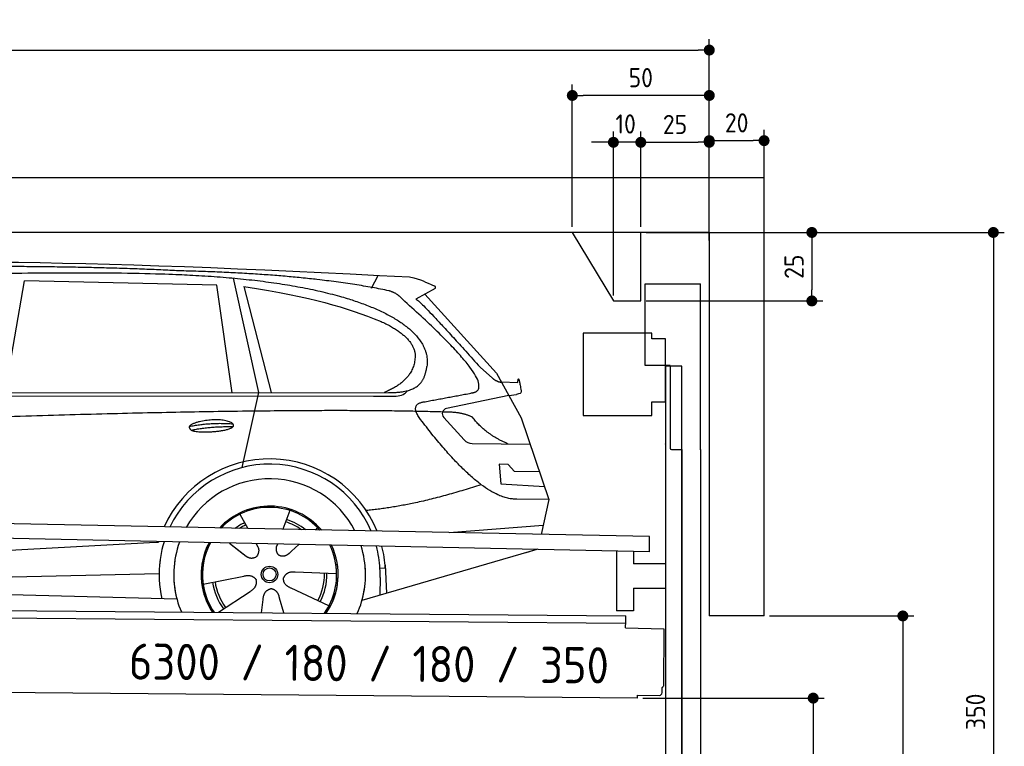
# Model space of a CAD drawing. Header units: millimetres. Extents: x -411 to 6777, y 0 to 6277.
# Tile 6 of 6: x 3183 to 6777, y 3624 to 6277. Entities that reach past the tile are written whole.
import ezdxf

# ---------------------------------------------------------------- set-up
doc = ezdxf.new("R2010")
doc.units = ezdxf.units.MM
doc.layers.add('4', color=3, linetype='Continuous')
for name, color, linetype, lineweight in [('car', 10, 'Continuous', 25), ('Freiraum', 7, 'Continuous', 25), ('Gebäude', 7, 'Continuous', 25), ('Logo', 7, 'Continuous', 25), ('Plattform', 7, 'Continuous', 25), ('Ständer vorne', 7, 'Continuous', 25), ('Tor', 200, 'Continuous', 25)]:
    doc.layers.add(name, color=color, linetype=linetype, lineweight=lineweight)
doc.styles.get("Standard").update_dxf_attribs({"font": 'ISOCP.SHX'})
doc.dimstyles.new('GEN-ISO', dxfattribs={"dimscale": 20, "dimtxt": 3.5, "dimasz": 2, "dimexe": 2, "dimexo": 1, "dimgap": 1.5, "dimtad": 1, "dimdec": 1, "dimlfac": 0.1, "dimdsep": 46, "dimtxsty": 'STANDARD', "dimblk": 'PUNKT', "dimcen": 2, "dimclrd": 256, "dimclre": 256, "dimclrt": 2, "dimadec": 0, "dimazin": 0, "dimtp": 0.1, "dimtm": 0.1, "dimtfac": 0.71, "dimtdec": 1, "dimtmove": 2, "dimatfit": 3, "dimldrblk": 'PUNKT', "dimfxl": 2, "dimtolj": 1, "dimarcsym": 0})

# ---------------------------------------------------------------- blocks, each defined once
blk = doc.blocks.new('PUNKT')
at = {"layer": '4', "color": 0, "linetype": 'ByBlock'}
blk.add_line((-0.5, 0), (-1, 0), dxfattribs=at)
at = {"layer": '4', "color": 0, "linetype": 'ByBlock', "const_width": 0.5}
blk.add_lwpolyline([(-0.25, 0, 1), (0.25, 0, 1)], format="xyb", close=True, dxfattribs=at)
blk = doc.blocks.new('*D177')
at = {"layer": '4', "lineweight": -2, "transparency": 16777216}
for p, q in [((5720, 5500), (6776.9, 5500)), ((6736.9, 5460), (6736.9, 2040)), ((6295.4, 2000), (6776.9, 2000))]:
    blk.add_line(p, q, dxfattribs=at)
at = {"layer": 'Defpoints', "color": 0, "transparency": 16777216}
for p in [(5700, 5500), (6275.4, 2000), (6736.9, 2000)]:
    blk.add_point(p, dxfattribs=at)
at = {"layer": '4', "lineweight": -2, "transparency": 16777216, "xscale": 40, "yscale": 40, "zscale": 40}
for p, rotation in [((6736.9, 5500), 90), ((6736.9, 2000), 270)]:
    blk.add_blockref('PUNKT', p, dxfattribs=dict(at, rotation=rotation))
at = {"layer": '4', "color": 2, "transparency": 16777216, "insert": (6671.9, 3750), "char_height": 70, "attachment_point": 5, "rotation": 90}
blk.add_mtext('350', dxfattribs=at)
blk = doc.blocks.new('*D179')
at = {"layer": '4', "lineweight": -2, "transparency": 16777216}
for p, q in [((5920, 4100), (6446.5, 4100)), ((6406.5, 4060), (6406.5, 2040)), ((6295.4, 2000), (6446.5, 2000))]:
    blk.add_line(p, q, dxfattribs=at)
at = {"layer": 'Defpoints', "color": 0, "transparency": 16777216}
for p in [(5900, 4100), (6275.4, 2000), (6406.5, 2000)]:
    blk.add_point(p, dxfattribs=at)
at = {"layer": '4', "lineweight": -2, "transparency": 16777216, "xscale": 40, "yscale": 40, "zscale": 40}
for p, rotation in [((6406.5, 4100), 90), ((6406.5, 2000), 270)]:
    blk.add_blockref('PUNKT', p, dxfattribs=dict(at, rotation=rotation))
at = {"layer": '4', "color": 2, "transparency": 16777216, "insert": (6341.5, 3050), "char_height": 70, "attachment_point": 5, "rotation": 90}
blk.add_mtext('H2', dxfattribs=at)
blk = doc.blocks.new('*D180')
at = {"layer": '4', "lineweight": -2, "transparency": 16777216}
for p, q in [((200, 5470.9), (200, 6205.8)), ((5700, 5670.9), (5700, 6205.8)), ((240, 6165.8), (5660, 6165.8))]:
    blk.add_line(p, q, dxfattribs=at)
at = {"layer": 'Defpoints', "color": 0, "transparency": 16777216}
for p in [(5700, 6165.8), (5700, 5650.9), (200, 5450.9)]:
    blk.add_point(p, dxfattribs=at)
at = {"layer": '4', "lineweight": -2, "transparency": 16777216, "xscale": 40, "yscale": 40, "zscale": 40, "rotation": 180}
blk.add_blockref('PUNKT', (200, 6165.8), dxfattribs=at)
at = {"layer": '4', "lineweight": -2, "transparency": 16777216, "xscale": 40, "yscale": 40, "zscale": 40}
blk.add_blockref('PUNKT', (5700, 6165.8), dxfattribs=at)
at = {"layer": '4', "color": 2, "transparency": 16777216, "insert": (2950, 6230.8), "char_height": 70, "attachment_point": 5}
blk.add_mtext('550', dxfattribs=at)
blk = doc.blocks.new('*D181')
at = {"layer": '4', "lineweight": -2, "transparency": 16777216}
for p, q in [((5457.5, 3800), (6119.3, 3800)), ((6079.3, 3760), (6079.3, 2040)), ((6099.3, 2000), (6119.3, 2000))]:
    blk.add_line(p, q, dxfattribs=at)
at = {"layer": 'Defpoints', "color": 0, "transparency": 16777216}
for p in [(5437.5, 3800), (6079.3, 2000), (6079.3, 2000)]:
    blk.add_point(p, dxfattribs=at)
at = {"layer": '4', "lineweight": -2, "transparency": 16777216, "xscale": 40, "yscale": 40, "zscale": 40}
for p, rotation in [((6079.3, 3800), 90), ((6079.3, 2000), 270)]:
    blk.add_blockref('PUNKT', p, dxfattribs=dict(at, rotation=rotation))
at = {"layer": '4', "color": 2, "transparency": 16777216, "insert": (6004.7, 2909.2), "char_height": 70, "attachment_point": 5, "rotation": 90}
blk.add_mtext('180', dxfattribs=at)
blk = doc.blocks.new('*D182')
at = {"layer": '4', "lineweight": -2, "transparency": 16777216}
for p, q in [((5450, 5671.3), (5450, 5869.1)), ((5700, 5670.9), (5700, 5869.1)), ((5490, 5829.1), (5660, 5829.1))]:
    blk.add_line(p, q, dxfattribs=at)
at = {"layer": 'Defpoints', "color": 0, "transparency": 16777216}
for p in [(5700, 5829.1), (5450, 5651.3), (5700, 5650.9)]:
    blk.add_point(p, dxfattribs=at)
at = {"layer": '4', "lineweight": -2, "transparency": 16777216, "xscale": 40, "yscale": 40, "zscale": 40, "rotation": 180}
blk.add_blockref('PUNKT', (5450, 5829.1), dxfattribs=at)
at = {"layer": '4', "lineweight": -2, "transparency": 16777216, "xscale": 40, "yscale": 40, "zscale": 40}
blk.add_blockref('PUNKT', (5700, 5829.1), dxfattribs=at)
at = {"layer": '4', "color": 2, "transparency": 16777216, "insert": (5575, 5894.2), "char_height": 70, "attachment_point": 5}
blk.add_mtext('25', dxfattribs=at)
blk = doc.blocks.new('*D183')
at = {"layer": '4', "lineweight": -2, "transparency": 16777216}
for p, q in [((5200, 5520), (5200, 6040.1)), ((5700, 5520), (5700, 6040.1)), ((5660, 6000.1), (5240, 6000.1))]:
    blk.add_line(p, q, dxfattribs=at)
at = {"layer": 'Defpoints', "color": 0, "transparency": 16777216}
for p in [(5200, 6000.1), (5200, 5500), (5700, 5500)]:
    blk.add_point(p, dxfattribs=at)
at = {"layer": '4', "lineweight": -2, "transparency": 16777216, "xscale": 40, "yscale": 40, "zscale": 40, "rotation": 180}
blk.add_blockref('PUNKT', (5200, 6000.1), dxfattribs=at)
at = {"layer": '4', "lineweight": -2, "transparency": 16777216, "xscale": 40, "yscale": 40, "zscale": 40}
blk.add_blockref('PUNKT', (5700, 6000.1), dxfattribs=at)
at = {"layer": '4', "color": 2, "transparency": 16777216, "insert": (5450, 6065.1), "char_height": 70, "attachment_point": 5}
blk.add_mtext('50', dxfattribs=at)
blk = doc.blocks.new('*D184')
at = {"layer": '4', "lineweight": -2, "transparency": 16777216}
for p, q in [((5470, 5500), (6114.4, 5500)), ((6074.4, 5460), (6074.4, 5290)), ((5470, 5250), (6114.4, 5250))]:
    blk.add_line(p, q, dxfattribs=at)
at = {"layer": 'Defpoints', "color": 0, "transparency": 16777216}
for p in [(5450, 5500), (5450, 5250), (6074.4, 5250)]:
    blk.add_point(p, dxfattribs=at)
at = {"layer": '4', "lineweight": -2, "transparency": 16777216, "xscale": 40, "yscale": 40, "zscale": 40}
for p, rotation in [((6074.4, 5500), 90), ((6074.4, 5250), 270)]:
    blk.add_blockref('PUNKT', p, dxfattribs=dict(at, rotation=rotation))
at = {"layer": '4', "color": 2, "transparency": 16777216, "insert": (6009.4, 5375), "char_height": 70, "attachment_point": 5, "rotation": 90}
blk.add_mtext('25', dxfattribs=at)
blk = doc.blocks.new('*D185')
at = {"layer": '4', "lineweight": -2, "transparency": 16777216}
for p, q in [((5350, 5270), (5350, 5869.1)), ((5450, 5520), (5450, 5869.1)), ((5310, 5829.1), (5270, 5829.1)), ((5450, 5829.1), (5350, 5829.1)), ((5490, 5829.1), (5530, 5829.1))]:
    blk.add_line(p, q, dxfattribs=at)
at = {"layer": 'Defpoints', "color": 0, "transparency": 16777216}
for p in [(5350, 5829.1), (5450, 5500), (5350, 5250)]:
    blk.add_point(p, dxfattribs=at)
at = {"layer": '4', "lineweight": -2, "transparency": 16777216, "xscale": 40, "yscale": 40, "zscale": 40}
blk.add_blockref('PUNKT', (5350, 5829.1), dxfattribs=at)
at = {"layer": '4', "lineweight": -2, "transparency": 16777216, "xscale": 40, "yscale": 40, "zscale": 40, "rotation": 180}
blk.add_blockref('PUNKT', (5450, 5829.1), dxfattribs=at)
at = {"layer": '4', "color": 2, "transparency": 16777216, "insert": (5394.7, 5896.1), "char_height": 70, "attachment_point": 5}
blk.add_mtext('10', dxfattribs=at)
blk = doc.blocks.new('Car')
at = {"layer": 'car'}
for p, q in [((3913.4, 5369.5), (4010, 4952.1)), ((4418.7, 5336.7), (4442.5, 5384.2)), ((3084.5, 4943.1), (3151.6, 5352.9)), ((3853.3, 5343), (3151.6, 5352.9)), ((3912.8, 4951.1), (3853.3, 5343)), ((3952.9, 5338.8), (4056, 4952.5)), ((4650.2, 5338.1), (4580.1, 5298.9)), ((4613.4, 5317.5), (4877.7, 5031.6)), ((4817.4, 5052.7), (4863, 5012.8)), ((4877.7, 5031.6), (4968.4, 4869.4)), ((4895.6, 4999.6), (4955.8, 4997.5)), ((1785.8, 4921.7), (4429, 4942.7)), ((1832.7, 4931), (4484.5, 4956.7)), ((4010, 4952.1), (3951.7, 4677.9)), ((4429, 4942.7), (4511.9, 4944.2)), ((4923, 4950.5), (4696.7, 4900.6)), ((4923, 4950.5), (4950.7, 4954.5)), ((4686.3, 4867.5), (4761.3, 4786.3)), ((4968.4, 4869.4), (5072.7, 4571.8)), ((4790.6, 4773.4), (5002.3, 4772.6)), ((4923, 4698.6), (4890.4, 4698.6)), ((4890.4, 4698.6), (4897.3, 4627.1)), ((4946.8, 4672.7), (4923, 4698.6)), ((5037.3, 4672.7), (4946.8, 4672.7)), ((4897.3, 4627.1), (5056.3, 4618.5)), ((5072.7, 4571.8), (4955.8, 4572.2)), ((5072.7, 4571.8), (5046.1, 4443.9)), ((3945.6, 4507.6), (3975.1, 4455.4)), ((4127.8, 4523), (4102.8, 4454.1)), ((3973.8, 4457.8), (3975.1, 4455.4)), ((4229.9, 4461.2), (4222.1, 4452.8)), ((4710.1, 4447.5), (5053.3, 4478.4)), ((1748, 4281.9), (3617, 4401.2)), ((3617, 4401.2), (3649.5, 4403.2)), ((3908.9, 4401.6), (3960.5, 4361.5)), ((3909.1, 4401.6), (3969.8, 4354.4)), ((4006.2, 4400.5), (4012.3, 4389.6)), ((4083.3, 4399.6), (4079.6, 4389.2)), ((4162, 4398.7), (4135.3, 4374.6)), ((5030.2, 4388.4), (4394.1, 4197)), ((5034.8, 4389.8), (4991.1, 4376.7)), ((4478.1, 4315.2), (4458.8, 4313.9)), ((4477.3, 4327.2), (4483.9, 4224)), ((1767.8, 4230), (3653.2, 4288.6)), ((3813.7, 4251.6), (3962, 4281.8)), ((4300.8, 4292.7), (4149.5, 4297.7)), ((4459.6, 4281.4), (4458.5, 4216.4)), ((1669.4, 4231.7), (3718.3, 4197)), ((3870.8, 4148.9), (3985.3, 4226.5)), ((4273.6, 4176.5), (4135.8, 4239.2)), ((4027.9, 4149), (4033.4, 4197.4)), ((4108.7, 4149.1), (4093.2, 4202.5))]:
    blk.add_line(p, q, dxfattribs=at)
for radius in [30.1, 23.6]:
    blk.add_circle((4055.8, 4288.8), radius, dxfattribs=at)
for centre, radius, start, end in [((4701, 4881.1), 20, 102.4358, 222.7473), ((4790.7, 4813.4), 40, 222.7473, 269.7861), ((4056.2, 4288.2), 422.7, 22.5487, 156.2143), ((4056.2, 4288.2), 403.4, 23.7263, 155.0367), ((4056.2, 4288.2), 350, 27.7494, 151.0136), ((4056.2, 4288.2), 250, 41.078, 137.685), ((4056.2, 4288.2), 250, 41.078, 137.685), ((4056.2, 4288.2), 250, 41.078, 137.685), ((4055.8, 4288.8), 245, 41.9641, 136.7989), ((4055.8, 4288.8), 209.6, 116.262, 127.1225), ((4055.8, 4288.8), 200.6, 116.1152, 123.6695), ((4055.8, 4288.8), 200.6, 55.0934, 73.5463), ((4055.8, 4288.8), 209.6, 51.6404, 73.3995), ((4055.8, 4288.8), 245, 41.9641, 44.7348), ((4056.2, 4288.2), 422.7, 164.0109, 164.2126), ((4056.2, 4288.2), 422.7, 164.0109, 164.2126), ((4056.2, 4288.2), 403.4, 163.2593, 179.9464), ((4056.2, 4288.2), 403.4, 163.2593, 179.9464), ((4056.2, 4288.2), 350, 160.7243, 195.1055), ((4056.2, 4288.2), 350, 160.7243, 195.1055), ((4056.2, 4288.2), 250, 152.8016, 213.8648), ((4056.2, 4288.2), 250, 152.8016, 213.4506), ((4056.2, 4288.2), 250, 152.8016, 213.4506), ((4055.8, 4288.8), 245, 152.3519, 188.7348), ((4055.8, 4288.8), 245, 152.3519, 188.7348), ((4056.2, 4288.2), 250, 326.1848, 25.8498), ((4056.2, 4288.2), 250, 326.1848, 25.8498), ((4055.8, 4288.8), 245, 0.9266, 26.2995), ((4056.2, 4288.2), 350, 344.8945, 17.9271), ((4056.2, 4288.2), 350, 344.8945, 17.9271), ((4056.2, 4288.2), 403.4, 3.6504, 15.3921), ((4056.2, 4288.2), 403.4, 3.6504, 15.3921), ((4056.2, 4288.2), 422.7, 3.6504, 14.6404), ((4056.2, 4288.2), 422.7, 3.6504, 14.6404), ((4056.2, 4288.2), 403.4, 173.0827, 193.1146), ((4056.2, 4288.2), 350, 172.1254, 203.4635), ((4056.2, 4288.2), 250, 169.2195, 213.8648), ((4055.8, 4288.8), 245, 169.1336, 214.8006), ((4055.8, 4288.8), 245, 325.2489, 9.5178), ((4056.2, 4288.2), 250, 326.1848, 9.4319), ((4056.2, 4288.2), 350, 336.586, 6.526), ((4056.2, 4288.2), 403.4, 359.0315, 5.5686), ((4056.2, 4288.2), 422.7, 3.6504, 3.7403), ((4055.8, 4288.8), 200.6, 332.1152, 1.5463), ((4055.8, 4288.8), 209.6, 332.262, 1.3995), ((4055.8, 4288.8), 209.6, 188.262, 217.3995), ((4055.8, 4288.8), 200.6, 188.1152, 217.5463)]:
    blk.add_arc(centre, radius, start, end, dxfattribs=at)
for points, degree in [([(2211.5, 5372.9), (2498.5, 5437.1), (3383.7, 5432), (4556.2, 5379.4)], 3), ([(3706.2, 5394.3), (3357.9, 5410.5), (2742, 5400.2)], 2), ([(4481.8, 5328.4), (4180.7, 5388.2), (3706.2, 5394.3)], 2), ([(4556.2, 5379.4), (4603, 5370.4), (4611.9, 5362.2), (4649.4, 5346.7)], 3), ([(3952.9, 5338.8), (4207.4, 5302.3), (4320.9, 5267.6), (4454.2, 5216.2)], 3), ([(4531.5, 5298), (4513.4, 5319.7), (4481.8, 5328.4)], 2), ([(4650.2, 5338.1), (4651.9, 5339.8), (4652.5, 5342.8), (4651.9, 5345.6), (4649.4, 5346.7)], 4), ([(4796.4, 4960), (4885.6, 4988.9), (4531.5, 5298)], 2), ([(4580.1, 5298.9), (4587.9, 5303.3), (4817.4, 5052.7)], 2), ([(4454.2, 5216.2), (4568.8, 5165.2), (4579.5, 5100.1)], 2), ([(4579.5, 5100.1), (4585.1, 5005.6), (4467.8, 4956.5)], 2), ([(4484.5, 4956.7), (4534.6, 4957.2), (4607.5, 4962.5), (4615.3, 5009.4), (4623.5, 5052.6)], 4), ([(4863, 5012.8), (4871.3, 5005.6), (4884.6, 4998), (4893.7, 4998.1), (4895.6, 4999.6)], 4), ([(4955.8, 4997.5), (4957, 5036.4), (4968.4, 4962.2)], 2), ([(4511.9, 4944.2), (4531.2, 4944.9), (4545.9, 4954), (4553.1, 4964.3)], 3), ([(4583.1, 4977.2), (4583.2, 4977.3), (4583.2, 4977.3), (4583.3, 4977.3)], 3), ([(4968.4, 4962.2), (4968.6, 4958.5), (4963.1, 4956.8), (4950.7, 4954.5)], 3), ([(4602.2, 4859.3), (4557.9, 4917.5), (4617.8, 4924.7)], 2), ([(4703.8, 4887), (3827.1, 4907.4), (1395.1, 4772.9)], 2), ([(4955.8, 4572.2), (4830.1, 4564), (4602.2, 4859.3)], 2), ([(4791.6, 4869.4), (4754.2, 4887.5), (4703.8, 4887)], 2), ([(4923, 4772.9), (4837.4, 4808), (4791.6, 4869.4)], 2), ([(3758.3, 4826.2), (3833.8, 4843.1), (3917.3, 4837.4)], 2), ([(3765.5, 4813.4), (3839.5, 4828), (3917.4, 4827.3)], 2), ([(4823.9, 4623.6), (4599.2, 4546.1), (4406.4, 4525)], 2), ([(3960.7, 4361.5), (3984.2, 4339.8), (4007.4, 4353.4)], 2), ([(3962, 4281.8), (3992.7, 4290.8), (4007.5, 4268.4)], 2), ([(4135.8, 4239.2), (4105.7, 4250), (4106.9, 4276.8)], 2), ([(4149.5, 4297.7), (4117.7, 4301.4), (4106.9, 4276.8)], 2), ([(3985.3, 4226.5), (4013.2, 4242.2), (4007.5, 4268.4)], 2), ([(4033.4, 4197.4), (4034.3, 4229.4), (4060.2, 4236.5)], 2), ([(4093.2, 4202.5), (4087, 4233.8), (4060.2, 4236.5)], 2)]:
    blk.add_open_spline(points, degree=degree, dxfattribs=at)
for points, degree, knots in [([(2381.2, 5360.7), (2407.7, 5363), (2547.2, 5366.1), (3568.4, 5395.6), (4188.6, 5394.9), (4645.6, 5226.4), (4623.5, 5052.6)], 4, [0.0821318, 0.0821318, 0.0821318, 0.0821318, 0.0821318, 0.258851, 0.508851, 1, 1, 1, 1, 1]), ([(4617.8, 4924.7), (4784.4, 4957.3), (4787.2, 4957.9), (4795.5, 4959.8), (4796.4, 4960)], 1, [0.1611508, 0.1611508, 1, 1.0196119, 1.078724, 1.0847856, 1.0847856]), ([(3765.5, 4813.4), (3742, 4829.8), (3787.4, 4845.5), (3870, 4865.7), (3963, 4832.6), (3901, 4808.8), (3791.9, 4801.6), (3770.5, 4810.4), (3765.5, 4813.4)], 5, [0, 0, 0, 0, 0, 0, 0.300106, 0.500106, 0.700106, 1, 1, 1, 1, 1, 1]), ([(4012.3, 4389.6), (4014, 4385.5), (4015, 4381.5), (4015.4, 4377.6), (4016.1, 4369), (4013.4, 4360.9), (4007.4, 4353.4)], 3, [0.2167758, 0.2167758, 0.2167758, 0.2167758, 0.4600873, 0.4600873, 0.4600873, 1, 1, 1, 1]), ([(4079.6, 4389.2), (4079, 4386.1), (4078.8, 4383.1), (4078.9, 4380.1), (4079.2, 4377.3), (4080, 4371.6), (4082.1, 4366.2), (4085.7, 4361.7), (4090.6, 4358.8)], 4, [0.3191838, 0.3191838, 0.3191838, 0.3191838, 0.3191838, 0.5438253, 0.5438253, 0.5438253, 0.5438253, 1, 1, 1, 1, 1]), ([(4135.3, 4374.6), (4135.3, 4374.6), (4135.3, 4374.6), (4135.3, 4374.6), (4135.3, 4374.6), (4126.3, 4364.8), (4115.7, 4354.8), (4101.4, 4352.2), (4090.6, 4358.8)], 4, [-0.000003, -0.000003, -0.000003, -0.000003, -0.000003, 0, 0, 0, 0, 1, 1, 1, 1, 1])]:
    blk.add_open_spline(points, degree=degree, knots=knots, dxfattribs=at)
blk = doc.blocks.new('*D191')
at = {"layer": '4', "lineweight": -2, "transparency": 16777216}
for p, q in [((5700, 5470.9), (5700, 5875.1)), ((5900, 5670.8), (5900, 5875.1)), ((5740, 5835.1), (5860, 5835.1))]:
    blk.add_line(p, q, dxfattribs=at)
at = {"layer": 'Defpoints', "color": 0, "transparency": 16777216}
for p in [(5900, 5835.1), (5900, 5650.8), (5700, 5450.9)]:
    blk.add_point(p, dxfattribs=at)
at = {"layer": '4', "lineweight": -2, "transparency": 16777216, "xscale": 40, "yscale": 40, "zscale": 40, "rotation": 180}
blk.add_blockref('PUNKT', (5700, 5835.1), dxfattribs=at)
at = {"layer": '4', "lineweight": -2, "transparency": 16777216, "xscale": 40, "yscale": 40, "zscale": 40}
blk.add_blockref('PUNKT', (5900, 5835.1), dxfattribs=at)
at = {"layer": '4', "color": 2, "transparency": 16777216, "insert": (5800, 5900.1), "char_height": 70, "attachment_point": 5}
blk.add_mtext('20', dxfattribs=at)
blk = doc.blocks.new('Plattform OG 6200 550')
at = {"layer": 'Plattform'}
for p, q in [((5482.3, 4389.6), (348.5, 4492)), ((5481.2, 4333.6), (347.5, 4441)), ((5481.2, 4333.6), (5482.3, 4389.5)), ((5361.5, 4336.1), (5361.5, 4118.3)), ((5423.5, 4334.7), (5423.5, 4290.8)), ((5539.9, 4290.8), (5423.5, 4290.8)), ((5423.5, 4200.8), (5423.5, 4118.3)), ((5423.5, 4200.8), (5539.9, 4200.8)), ((440.2, 4143.6), (5395, 4100.4)), ((446, 4116.5), (5394.8, 4073.4)), ((5423.5, 4118.3), (5361.5, 4118.3)), ((5395, 4095.2), (5395, 4100.4)), ((5394.7, 4056.2), (5394.9, 4080.2)), ((5394.9, 4080.2), (5395, 4095.2)), ((5394.7, 4056.2), (5534.1, 4053)), ((5534.1, 4053), (5532.3, 3844)), ((5437.5, 3800), (372.6, 3844.2)), ((5437.5, 3800), (5437.5, 3810.8)), ((5437.5, 3810.8), (5517.5, 3810.1)), ((5527.6, 3820.1), (5527.8, 3838.2))]:
    blk.add_line(p, q, dxfattribs=at)
for centre, radius, start, end in [((5517.6, 3820.1), 10, 269.5, 359.5), ((5526.2, 3844.1), 6.08, 284.5689, 358.9086)]:
    blk.add_arc(centre, radius, start, end, dxfattribs=at)
blk = doc.blocks.new('Tor 335 bis 365 Gebäude')
at = {"layer": 'Tor'}
for p, q in [((5465.6, 5014.5), (5465.6, 5313)), ((5465.6, 5313), (5668, 5313)), ((5668, 4707.1), (5668, 5313)), ((5557, 5014.5), (5465.6, 5014.5)), ((5557, 5014.5), (5557, 4713)), ((5562, 4707.1), (5600, 4707.1)), ((5600, 4707.1), (5600, 4707)), ((5668, 4707), (5668, 4707.1)), ((5600, 1987), (5668, 1987))]:
    blk.add_line(p, q, dxfattribs=at)
at = {"layer": 'Tor', "lineweight": 25}
blk.add_line((5600, 4707.1), (5600, 1987), dxfattribs=at)
at = {"layer": 'Tor'}
blk.add_lwpolyline([(5668, 4707.1), (5668, 1987)], dxfattribs=at)
blk.add_arc((5563, 4713), 6, 180, 260.4059, dxfattribs=at)
blk = doc.blocks.new('Ständer vorne ab 340')
at = {"layer": 'Ständer vorne'}
for p, q in [((5240, 5132), (5240, 4832)), ((5490, 5132), (5240, 5132)), ((5490, 5112), (5490, 5132)), ((5540, 5112), (5490, 5112)), ((5540, 4882), (5540, 5112)), ((5540.2, 5012), (5539.8, 5012)), ((5540, 5012), (5540, 2000)), ((5600, 5012), (5540, 5012)), ((5600, 1998.7), (5600, 5012)), ((5490, 4832), (5490, 4882)), ((5490, 4882), (5540, 4882)), ((5240, 4832), (5490, 4832)), ((5540, 4727.4), (5540, 4728.4)), ((5511.2, 1995), (5511.2, 1987)), ((5595.1, 1995), (5511.2, 1995)), ((5511.2, 1987), (5600, 1987)), ((5600, 1987), (5600, 1990))]:
    blk.add_line(p, q, dxfattribs=at)
blk = doc.blocks.new('Gebäude_350_GT180')
at = {"layer": 'Freiraum'}
blk.add_lwpolyline([(5200, 5500), (5350, 5250), (5450, 5250), (5450, 5500)], dxfattribs=at)
at = {"layer": 'Gebäude'}
for p, q in [((5900, 5700), (0, 5700)), ((5900, 4100), (5900, 5700)), ((5700, 5500), (200, 5500)), ((5700, 5500), (5700, 4100)), ((5900, 4100), (5700, 4100))]:
    blk.add_line(p, q, dxfattribs=at)

msp = doc.modelspace()

# ---------------------------------------------------------------- block references
msp.add_blockref('Gebäude_350_GT180', (0, 0))
at = {"layer": 'car', "rotation": 359.4752422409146}
msp.add_blockref('Car', (0, 0), dxfattribs=at)
at = {"layer": 'Plattform'}
msp.add_blockref('Plattform OG 6200 550', (0, 0), dxfattribs=at)
at = {"layer": 'Ständer vorne'}
msp.add_blockref('Ständer vorne ab 340', (0, 0), dxfattribs=at)
at = {"layer": 'Tor'}
msp.add_blockref('Tor 335 bis 365 Gebäude', (0, 0), dxfattribs=at)

# ---------------------------------------------------------------- texts
at = {"layer": 'Logo'}
msp.add_text('6300 / 180 / 180 / 350', height=132, rotation=359.52478, dxfattribs=at).set_placement((3581.31, 3867.87))

# ---------------------------------------------------------------- dimensions: what is measured, and where the dimension line sits
at = {"layer": '4'}
for base, p1, p2, override, picture, middle in [((5700, 6165.8), (200, 5450.88), (5700, 5650.88), {"dimtdec": 3, "dimtolj": 0}, '*D180', (2950, 6230.8)), ((5200, 6000.12), (5700, 5500), (5200, 5500), {"dimtdec": 3, "dimtolj": 0}, '*D183', (5450, 6065.12)), ((5700, 5829.15), (5449.99, 5651.29), (5700, 5650.88), {"dimtdec": 3, "dimtolj": 0}, '*D182', (5575, 5894.16)), ((5900, 5835.09), (5700, 5450.88), (5900, 5650.82), {"dimtol": 0, "dimlim": 0, "dimtp": 0.1, "dimtm": 0.1, "dimtfac": 0.71, "dimtdec": 3, "dimtolj": 0, "dimtzin": 8}, '*D191', (5800, 5900.1))]:
    dim = msp.add_linear_dim(base=base, p1=p1, p2=p2, dimstyle='GEN-ISO', override=override, dxfattribs=at)
    dim.commit()
    dim.dimension.update_dxf_attribs({"geometry": picture, "text_midpoint": middle})
dim = msp.add_linear_dim(base=(5350, 5829.15), p1=(5449.99, 5500), p2=(5350, 5250), dimstyle='GEN-ISO', override={"dimtdec": 3, "dimtolj": 0}, dxfattribs=at)
dim.commit()
dim.dimension.update_dxf_attribs({"geometry": '*D185', "text_midpoint": (5394.75, 5896.13), "dimtype": 160})
for base, p1, p2, override, picture, middle in [((6074.39, 5250), (5449.99, 5500), (5450, 5250), {"dimtdec": 3, "dimtolj": 0}, '*D184', (6009.39, 5375)), ((6736.86, 2000), (5700, 5500), (6275.45, 2000), {"dimdec": 0, "dimtdec": 3, "dimtolj": 0}, '*D177', (6671.86, 3750))]:
    dim = msp.add_linear_dim(base=base, p1=p1, p2=p2, angle=90, dimstyle='GEN-ISO', override=override, dxfattribs=at)
    dim.commit()
    dim.dimension.update_dxf_attribs({"geometry": picture, "text_midpoint": middle})
dim = msp.add_linear_dim(base=(6406.55, 2000), p1=(5900, 4100), p2=(6275.45, 2000), angle=90, text='H2', dimstyle='GEN-ISO', override={"dimdec": 0, "dimtdec": 3, "dimtolj": 0}, dxfattribs=at)
dim.commit()
dim.dimension.update_dxf_attribs({"geometry": '*D179', "text_midpoint": (6341.54, 3050)})
dim = msp.add_linear_dim(base=(6079.31, 2000), p1=(5437.5, 3799.97), p2=(6079.31, 2000), angle=90, dimstyle='GEN-ISO', override={"dimtdec": 3, "dimtolj": 0}, dxfattribs=at)
dim.commit()
dim.dimension.update_dxf_attribs({"geometry": '*D181', "text_midpoint": (6004.71, 2909.23), "dimtype": 160})

doc.saveas('drawing.dxf')
